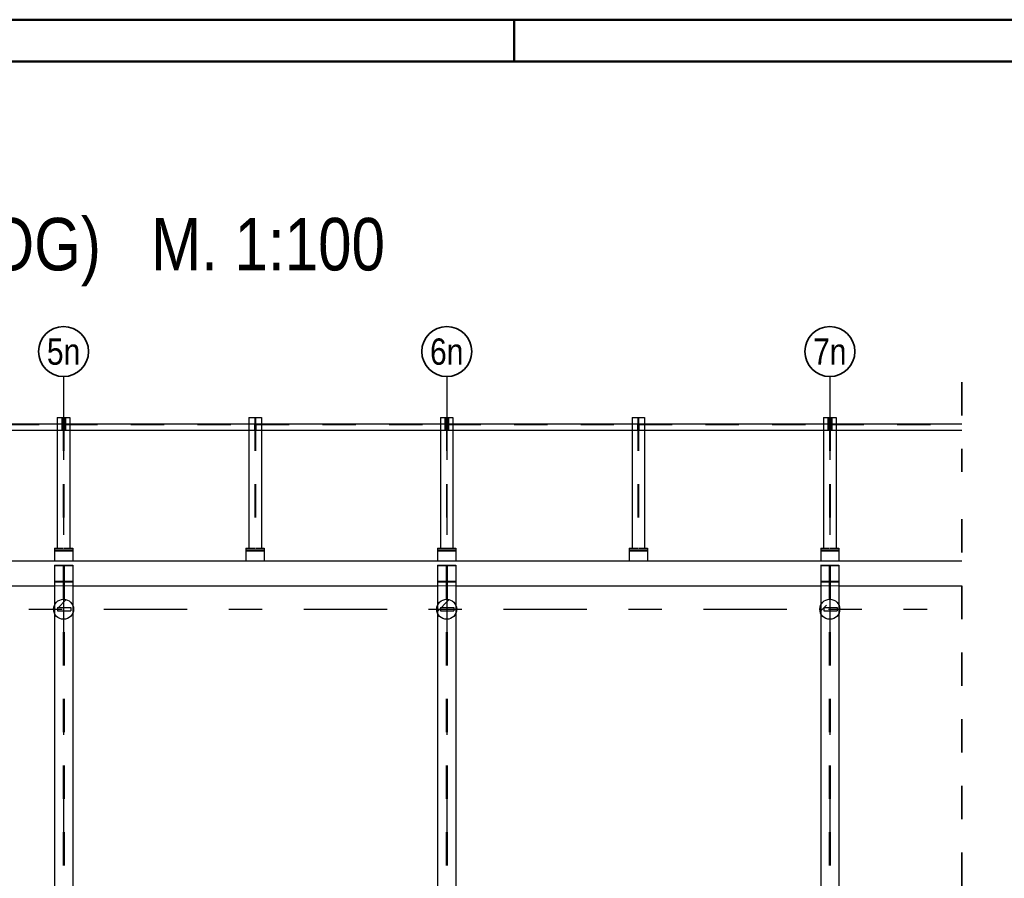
# Model space of a CAD drawing. Header units: millimetres. Extents: x -4.8 to 37.2, y -12 to 28.3.
# Tile 22 of 82: x 3.8 to 6.7, y 18.4 to 21. Entities that reach past the tile are written whole.
import ezdxf
from ezdxf.enums import TextEntityAlignment as Align

# ---------------------------------------------------------------- set-up
doc = ezdxf.new("R2010")
doc.units = ezdxf.units.MM
doc.linetypes.add('DASHDOTX2', pattern=[2, 1, -0.5, 0, -0.5])
doc.linetypes.add('HIDDEN', pattern=[0.375, 0.25, -0.125])
doc.layers.add('Achsen', color=7, linetype='Continuous', lineweight=20)
doc.styles.add('Arial Narrow', font='ARIALN.TTF')
pattern_1 = [(45, (0, 0), (-0.08838835, 0.08838835), [0.0625, -0.025]), (45, (-0.0442, 0.0442), (-0.08838835, 0.08838835), [])]

msp = doc.modelspace()

# ---------------------------------------------------------------- hatches: boundary and pattern name
at = {"lineweight": 13}
h = msp.add_hatch(dxfattribs=at)
h.set_pattern_fill('bB', color=6, scale=0.01, angle=45, style=0, pattern_type=2)
h.set_pattern_definition(pattern_1)
h.paths.add_polyline_path([(3.927417, 19.256161), (3.927407, 19.256933), (3.927377, 19.257705), (3.927328, 19.258476), (3.927258, 19.259246), (3.927169, 19.260013), (3.92706, 19.260778), (3.926931, 19.261539), (3.926783, 19.262297), (3.926615, 19.263052), (3.926428, 19.263801), (3.926222, 19.264545), (3.925996, 19.265284), (3.925752, 19.266017), (3.925489, 19.266743), (3.925207, 19.267463), (3.924907, 19.268175), (3.924588, 19.268878), (3.924252, 19.269574), (3.923897, 19.27026), (3.923526, 19.270937), (3.923137, 19.271605), (3.92273, 19.272262), (3.922307, 19.272908), (3.921868, 19.273544), (3.921412, 19.274167), (3.920941, 19.274779), (3.920454, 19.275379), (3.919951, 19.275965), (3.919434, 19.276539), (3.918902, 19.277099), (3.918355, 19.277645), (3.917795, 19.278177), (3.917222, 19.278695), (3.916635, 19.279197), (3.916035, 19.279685), (3.915424, 19.280156), (3.9148, 19.280612), (3.914164, 19.281051), (3.913518, 19.281474), (3.912861, 19.28188), (3.912194, 19.282269), (3.911516, 19.282641), (3.91083, 19.282996), (3.910135, 19.283332), (3.909431, 19.28365), (3.908719, 19.283951), (3.908, 19.284232), (3.907273, 19.284496), (3.906541, 19.28474), (3.905802, 19.284965), (3.905057, 19.285172), (3.904308, 19.285359), (3.903554, 19.285527), (3.902796, 19.285675), (3.902034, 19.285804), (3.901269, 19.285913), (3.900502, 19.286002), (3.899732, 19.286071), (3.898961, 19.286121), (3.89819, 19.286151), (3.897417, 19.286161), (3.896645, 19.286151), (3.895873, 19.286121), (3.895102, 19.286071), (3.894332, 19.286002), (3.893565, 19.285913), (3.8928, 19.285804), (3.892039, 19.285675), (3.891281, 19.285527), (3.890526, 19.285359), (3.889777, 19.285172), (3.889033, 19.284965), (3.888294, 19.28474), (3.887561, 19.284496), (3.886835, 19.284232), (3.886115, 19.283951), (3.885403, 19.28365), (3.8847, 19.283332), (3.884004, 19.282996), (3.883318, 19.282641), (3.882641, 19.282269), (3.881973, 19.28188), (3.881316, 19.281474), (3.88067, 19.281051), (3.880034, 19.280612), (3.879411, 19.280156), (3.878799, 19.279685), (3.878199, 19.279197), (3.877613, 19.278695), (3.877039, 19.278177), (3.876479, 19.277645), (3.875933, 19.277099), (3.875401, 19.276539), (3.874883, 19.275965), (3.874381, 19.275379), (3.873894, 19.274779), (3.873422, 19.274167), (3.872966, 19.273544), (3.872527, 19.272908), (3.872104, 19.272262), (3.871698, 19.271605), (3.871309, 19.270937), (3.870937, 19.27026), (3.870582, 19.269574), (3.870246, 19.268878), (3.869928, 19.268175), (3.869627, 19.267463), (3.869346, 19.266743), (3.869082, 19.266017), (3.868838, 19.265284), (3.868613, 19.264545), (3.868406, 19.263801), (3.868219, 19.263052), (3.868051, 19.262297), (3.867903, 19.261539), (3.867774, 19.260778), (3.867665, 19.260013), (3.867576, 19.259246), (3.867507, 19.258476), (3.867457, 19.257705), (3.867427, 19.256933), (3.867417, 19.256161), (3.867427, 19.255388), (3.867457, 19.254617), (3.867507, 19.253846), (3.867576, 19.253076), (3.867665, 19.252309), (3.867774, 19.251544), (3.867903, 19.250782), (3.868051, 19.250024), (3.868219, 19.24927), (3.868406, 19.248521), (3.868613, 19.247776), (3.868838, 19.247037), (3.869082, 19.246305), (3.869346, 19.245578), (3.869627, 19.244859), (3.869928, 19.244147), (3.870246, 19.243443), (3.870582, 19.242748), (3.870937, 19.242062), (3.871309, 19.241384), (3.871698, 19.240717), (3.872104, 19.24006), (3.872527, 19.239414), (3.872966, 19.238778), (3.873422, 19.238154), (3.873894, 19.237543), (3.874381, 19.236943), (3.874883, 19.236356), (3.875401, 19.235783), (3.875933, 19.235223), (3.876479, 19.234676), (3.877039, 19.234144), (3.877613, 19.233627), (3.878199, 19.233124), (3.878799, 19.232637), (3.879411, 19.232166), (3.880034, 19.23171), (3.88067, 19.231271), (3.881316, 19.230848), (3.881973, 19.230441), (3.882641, 19.230052), (3.883318, 19.229681), (3.884004, 19.229326), (3.8847, 19.22899), (3.885403, 19.228671), (3.886115, 19.228371), (3.886835, 19.228089), (3.887561, 19.227826), (3.888294, 19.227582), (3.889033, 19.227356), (3.889777, 19.22715), (3.890526, 19.226963), (3.891281, 19.226795), (3.892039, 19.226647), (3.8928, 19.226518), (3.893565, 19.226409), (3.894332, 19.22632), (3.895102, 19.22625), (3.895873, 19.226201), (3.896645, 19.226171), (3.897417, 19.226161), (3.89819, 19.226171), (3.898961, 19.226201), (3.899732, 19.22625), (3.900502, 19.22632), (3.901269, 19.226409), (3.902034, 19.226518), (3.902796, 19.226647), (3.903554, 19.226795), (3.904308, 19.226963), (3.905057, 19.22715), (3.905802, 19.227356), (3.906541, 19.227582), (3.907273, 19.227826), (3.908, 19.228089), (3.908719, 19.228371), (3.909431, 19.228671), (3.910135, 19.22899), (3.91083, 19.229326), (3.911516, 19.229681), (3.912194, 19.230052), (3.912861, 19.230441), (3.913518, 19.230848), (3.914164, 19.231271), (3.9148, 19.23171), (3.915424, 19.232166), (3.916035, 19.232637), (3.916635, 19.233124), (3.917222, 19.233627), (3.917795, 19.234144), (3.918355, 19.234676), (3.918902, 19.235223), (3.919434, 19.235783), (3.919951, 19.236356), (3.920454, 19.236943), (3.920941, 19.237543), (3.921412, 19.238154), (3.921868, 19.238778), (3.922307, 19.239414), (3.92273, 19.24006), (3.923137, 19.240717), (3.923526, 19.241384), (3.923897, 19.242062), (3.924252, 19.242748), (3.924588, 19.243443), (3.924907, 19.244147), (3.925207, 19.244859), (3.925489, 19.245578), (3.925752, 19.246305), (3.925996, 19.247037), (3.926222, 19.247776), (3.926428, 19.248521), (3.926615, 19.24927), (3.926783, 19.250024), (3.926931, 19.250782), (3.92706, 19.251544), (3.927169, 19.252309), (3.927258, 19.253076), (3.927328, 19.253846), (3.927377, 19.254617), (3.927407, 19.255388)])
h = msp.add_hatch(dxfattribs=at)
h.set_pattern_fill('bB', color=6, scale=0.01, angle=45, style=0, pattern_type=2)
h.set_pattern_definition(pattern_1)
h.paths.add_polyline_path([(5.077419, 19.256161), (5.077409, 19.256933), (5.077379, 19.257705), (5.077329, 19.258476), (5.07726, 19.259246), (5.07717, 19.260013), (5.077061, 19.260778), (5.076933, 19.261539), (5.076784, 19.262297), (5.076617, 19.263052), (5.07643, 19.263801), (5.076223, 19.264545), (5.075998, 19.265284), (5.075753, 19.266017), (5.07549, 19.266743), (5.075208, 19.267463), (5.074908, 19.268175), (5.07459, 19.268878), (5.074253, 19.269574), (5.073899, 19.27026), (5.073527, 19.270937), (5.073138, 19.271605), (5.072732, 19.272262), (5.072309, 19.272908), (5.07187, 19.273544), (5.071414, 19.274167), (5.070942, 19.274779), (5.070455, 19.275379), (5.069953, 19.275965), (5.069435, 19.276539), (5.068903, 19.277099), (5.068357, 19.277645), (5.067797, 19.278177), (5.067223, 19.278695), (5.066637, 19.279197), (5.066037, 19.279685), (5.065425, 19.280156), (5.064801, 19.280612), (5.064166, 19.281051), (5.06352, 19.281474), (5.062863, 19.28188), (5.062195, 19.282269), (5.061518, 19.282641), (5.060832, 19.282996), (5.060136, 19.283332), (5.059432, 19.28365), (5.058721, 19.283951), (5.058001, 19.284232), (5.057275, 19.284496), (5.056542, 19.28474), (5.055803, 19.284965), (5.055059, 19.285172), (5.054309, 19.285359), (5.053555, 19.285527), (5.052797, 19.285675), (5.052035, 19.285804), (5.051271, 19.285913), (5.050503, 19.286002), (5.049734, 19.286071), (5.048963, 19.286121), (5.048191, 19.286151), (5.047419, 19.286161), (5.046646, 19.286151), (5.045874, 19.286121), (5.045104, 19.286071), (5.044334, 19.286002), (5.043567, 19.285913), (5.042802, 19.285804), (5.04204, 19.285675), (5.041282, 19.285527), (5.040528, 19.285359), (5.039779, 19.285172), (5.039034, 19.284965), (5.038295, 19.28474), (5.037563, 19.284496), (5.036836, 19.284232), (5.036117, 19.283951), (5.035405, 19.28365), (5.034701, 19.283332), (5.034006, 19.282996), (5.033319, 19.282641), (5.032642, 19.282269), (5.031975, 19.28188), (5.031318, 19.281474), (5.030671, 19.281051), (5.030036, 19.280612), (5.029412, 19.280156), (5.0288, 19.279685), (5.028201, 19.279197), (5.027614, 19.278695), (5.027041, 19.278177), (5.02648, 19.277645), (5.025934, 19.277099), (5.025402, 19.276539), (5.024885, 19.275965), (5.024382, 19.275379), (5.023895, 19.274779), (5.023424, 19.274167), (5.022968, 19.273544), (5.022528, 19.272908), (5.022106, 19.272262), (5.021699, 19.271605), (5.02131, 19.270937), (5.020938, 19.27026), (5.020584, 19.269574), (5.020248, 19.268878), (5.019929, 19.268175), (5.019629, 19.267463), (5.019347, 19.266743), (5.019084, 19.266017), (5.01884, 19.265284), (5.018614, 19.264545), (5.018408, 19.263801), (5.018221, 19.263052), (5.018053, 19.262297), (5.017905, 19.261539), (5.017776, 19.260778), (5.017667, 19.260013), (5.017578, 19.259246), (5.017508, 19.258476), (5.017459, 19.257705), (5.017429, 19.256933), (5.017419, 19.256161), (5.017429, 19.255388), (5.017459, 19.254617), (5.017508, 19.253846), (5.017578, 19.253076), (5.017667, 19.252309), (5.017776, 19.251544), (5.017905, 19.250782), (5.018053, 19.250024), (5.018221, 19.24927), (5.018408, 19.248521), (5.018614, 19.247776), (5.01884, 19.247037), (5.019084, 19.246305), (5.019347, 19.245578), (5.019629, 19.244859), (5.019929, 19.244147), (5.020248, 19.243443), (5.020584, 19.242748), (5.020938, 19.242062), (5.02131, 19.241384), (5.021699, 19.240717), (5.022106, 19.24006), (5.022528, 19.239414), (5.022968, 19.238778), (5.023424, 19.238154), (5.023895, 19.237543), (5.024382, 19.236943), (5.024885, 19.236356), (5.025402, 19.235783), (5.025934, 19.235223), (5.02648, 19.234676), (5.027041, 19.234144), (5.027614, 19.233627), (5.028201, 19.233124), (5.0288, 19.232637), (5.029412, 19.232166), (5.030036, 19.23171), (5.030671, 19.231271), (5.031318, 19.230848), (5.031975, 19.230441), (5.032642, 19.230052), (5.033319, 19.229681), (5.034006, 19.229326), (5.034701, 19.22899), (5.035405, 19.228671), (5.036117, 19.228371), (5.036836, 19.228089), (5.037563, 19.227826), (5.038295, 19.227582), (5.039034, 19.227356), (5.039779, 19.22715), (5.040528, 19.226963), (5.041282, 19.226795), (5.04204, 19.226647), (5.042802, 19.226518), (5.043567, 19.226409), (5.044334, 19.22632), (5.045104, 19.22625), (5.045874, 19.226201), (5.046646, 19.226171), (5.047419, 19.226161), (5.048191, 19.226171), (5.048963, 19.226201), (5.049734, 19.22625), (5.050503, 19.22632), (5.051271, 19.226409), (5.052035, 19.226518), (5.052797, 19.226647), (5.053555, 19.226795), (5.054309, 19.226963), (5.055059, 19.22715), (5.055803, 19.227356), (5.056542, 19.227582), (5.057275, 19.227826), (5.058001, 19.228089), (5.058721, 19.228371), (5.059432, 19.228671), (5.060136, 19.22899), (5.060832, 19.229326), (5.061518, 19.229681), (5.062195, 19.230052), (5.062863, 19.230441), (5.06352, 19.230848), (5.064166, 19.231271), (5.064801, 19.23171), (5.065425, 19.232166), (5.066037, 19.232637), (5.066637, 19.233124), (5.067223, 19.233627), (5.067797, 19.234144), (5.068357, 19.234676), (5.068903, 19.235223), (5.069435, 19.235783), (5.069953, 19.236356), (5.070455, 19.236943), (5.070942, 19.237543), (5.071414, 19.238154), (5.07187, 19.238778), (5.072309, 19.239414), (5.072732, 19.24006), (5.073138, 19.240717), (5.073527, 19.241384), (5.073899, 19.242062), (5.074253, 19.242748), (5.07459, 19.243443), (5.074908, 19.244147), (5.075208, 19.244859), (5.07549, 19.245578), (5.075753, 19.246305), (5.075998, 19.247037), (5.076223, 19.247776), (5.07643, 19.248521), (5.076617, 19.24927), (5.076784, 19.250024), (5.076933, 19.250782), (5.077061, 19.251544), (5.07717, 19.252309), (5.07726, 19.253076), (5.077329, 19.253846), (5.077379, 19.254617), (5.077409, 19.255388)])
h = msp.add_hatch(dxfattribs=at)
h.set_pattern_fill('bB', color=6, scale=0.01, angle=45, style=0, pattern_type=2)
h.set_pattern_definition(pattern_1)
h.paths.add_polyline_path([(6.227421, 19.256161), (6.227411, 19.256933), (6.227381, 19.257705), (6.227331, 19.258476), (6.227262, 19.259246), (6.227172, 19.260013), (6.227063, 19.260778), (6.226935, 19.261539), (6.226786, 19.262297), (6.226619, 19.263052), (6.226432, 19.263801), (6.226225, 19.264545), (6.226, 19.265284), (6.225755, 19.266017), (6.225492, 19.266743), (6.22521, 19.267463), (6.22491, 19.268175), (6.224592, 19.268878), (6.224255, 19.269574), (6.223901, 19.27026), (6.223529, 19.270937), (6.22314, 19.271605), (6.222734, 19.272262), (6.222311, 19.272908), (6.221872, 19.273544), (6.221416, 19.274167), (6.220944, 19.274779), (6.220457, 19.275379), (6.219955, 19.275965), (6.219437, 19.276539), (6.218905, 19.277099), (6.218359, 19.277645), (6.217799, 19.278177), (6.217225, 19.278695), (6.216639, 19.279197), (6.216039, 19.279685), (6.215427, 19.280156), (6.214803, 19.280612), (6.214168, 19.281051), (6.213522, 19.281474), (6.212864, 19.28188), (6.212197, 19.282269), (6.21152, 19.282641), (6.210834, 19.282996), (6.210138, 19.283332), (6.209434, 19.28365), (6.208723, 19.283951), (6.208003, 19.284232), (6.207277, 19.284496), (6.206544, 19.28474), (6.205805, 19.284965), (6.205061, 19.285172), (6.204311, 19.285359), (6.203557, 19.285527), (6.202799, 19.285675), (6.202037, 19.285804), (6.201273, 19.285913), (6.200505, 19.286002), (6.199736, 19.286071), (6.198965, 19.286121), (6.198193, 19.286151), (6.197421, 19.286161), (6.196648, 19.286151), (6.195876, 19.286121), (6.195105, 19.286071), (6.194336, 19.286002), (6.193569, 19.285913), (6.192804, 19.285804), (6.192042, 19.285675), (6.191284, 19.285527), (6.19053, 19.285359), (6.189781, 19.285172), (6.189036, 19.284965), (6.188297, 19.28474), (6.187564, 19.284496), (6.186838, 19.284232), (6.186119, 19.283951), (6.185407, 19.28365), (6.184703, 19.283332), (6.184008, 19.282996), (6.183321, 19.282641), (6.182644, 19.282269), (6.181977, 19.28188), (6.18132, 19.281474), (6.180673, 19.281051), (6.180038, 19.280612), (6.179414, 19.280156), (6.178802, 19.279685), (6.178203, 19.279197), (6.177616, 19.278695), (6.177043, 19.278177), (6.176482, 19.277645), (6.175936, 19.277099), (6.175404, 19.276539), (6.174887, 19.275965), (6.174384, 19.275379), (6.173897, 19.274779), (6.173426, 19.274167), (6.17297, 19.273544), (6.17253, 19.272908), (6.172107, 19.272262), (6.171701, 19.271605), (6.171312, 19.270937), (6.17094, 19.27026), (6.170586, 19.269574), (6.17025, 19.268878), (6.169931, 19.268175), (6.169631, 19.267463), (6.169349, 19.266743), (6.169086, 19.266017), (6.168842, 19.265284), (6.168616, 19.264545), (6.16841, 19.263801), (6.168223, 19.263052), (6.168055, 19.262297), (6.167907, 19.261539), (6.167778, 19.260778), (6.167669, 19.260013), (6.16758, 19.259246), (6.16751, 19.258476), (6.16746, 19.257705), (6.167431, 19.256933), (6.167421, 19.256161), (6.167431, 19.255388), (6.16746, 19.254617), (6.16751, 19.253846), (6.16758, 19.253076), (6.167669, 19.252309), (6.167778, 19.251544), (6.167907, 19.250782), (6.168055, 19.250024), (6.168223, 19.24927), (6.16841, 19.248521), (6.168616, 19.247776), (6.168842, 19.247037), (6.169086, 19.246305), (6.169349, 19.245578), (6.169631, 19.244859), (6.169931, 19.244147), (6.17025, 19.243443), (6.170586, 19.242748), (6.17094, 19.242062), (6.171312, 19.241384), (6.171701, 19.240717), (6.172107, 19.24006), (6.17253, 19.239414), (6.17297, 19.238778), (6.173426, 19.238154), (6.173897, 19.237543), (6.174384, 19.236943), (6.174887, 19.236356), (6.175404, 19.235783), (6.175936, 19.235223), (6.176482, 19.234676), (6.177043, 19.234144), (6.177616, 19.233627), (6.178203, 19.233124), (6.178802, 19.232637), (6.179414, 19.232166), (6.180038, 19.23171), (6.180673, 19.231271), (6.18132, 19.230848), (6.181977, 19.230441), (6.182644, 19.230052), (6.183321, 19.229681), (6.184008, 19.229326), (6.184703, 19.22899), (6.185407, 19.228671), (6.186119, 19.228371), (6.186838, 19.228089), (6.187564, 19.227826), (6.188297, 19.227582), (6.189036, 19.227356), (6.189781, 19.22715), (6.19053, 19.226963), (6.191284, 19.226795), (6.192042, 19.226647), (6.192804, 19.226518), (6.193569, 19.226409), (6.194336, 19.22632), (6.195105, 19.22625), (6.195876, 19.226201), (6.196648, 19.226171), (6.197421, 19.226161), (6.198193, 19.226171), (6.198965, 19.226201), (6.199736, 19.22625), (6.200505, 19.22632), (6.201273, 19.226409), (6.202037, 19.226518), (6.202799, 19.226647), (6.203557, 19.226795), (6.204311, 19.226963), (6.205061, 19.22715), (6.205805, 19.227356), (6.206544, 19.227582), (6.207277, 19.227826), (6.208003, 19.228089), (6.208723, 19.228371), (6.209434, 19.228671), (6.210138, 19.22899), (6.210834, 19.229326), (6.21152, 19.229681), (6.212197, 19.230052), (6.212864, 19.230441), (6.213522, 19.230848), (6.214168, 19.231271), (6.214803, 19.23171), (6.215427, 19.232166), (6.216039, 19.232637), (6.216639, 19.233124), (6.217225, 19.233627), (6.217799, 19.234144), (6.218359, 19.234676), (6.218905, 19.235223), (6.219437, 19.235783), (6.219955, 19.236356), (6.220457, 19.236943), (6.220944, 19.237543), (6.221416, 19.238154), (6.221872, 19.238778), (6.222311, 19.239414), (6.222734, 19.24006), (6.22314, 19.240717), (6.223529, 19.241384), (6.223901, 19.242062), (6.224255, 19.242748), (6.224592, 19.243443), (6.22491, 19.244147), (6.22521, 19.244859), (6.225492, 19.245578), (6.225755, 19.246305), (6.226, 19.247037), (6.226225, 19.247776), (6.226432, 19.248521), (6.226619, 19.24927), (6.226786, 19.250024), (6.226935, 19.250782), (6.227063, 19.251544), (6.227172, 19.252309), (6.227262, 19.253076), (6.227331, 19.253846), (6.227381, 19.254617), (6.227411, 19.255388)])

# ---------------------------------------------------------------- linework, layer by layer
at = {"color": 4, "linetype": 'Continuous', "lineweight": 50}
for p, q in [((36.25, 21.025), (0, 21.025)), ((36.125, 20.9), (0.5, 20.9))]:
    msp.add_line(p, q, dxfattribs=at)
at = {"color": 4, "linetype": 'Continuous', "lineweight": 50, "ltscale": 4}
msp.add_line((5.25, 21.025), (5.25, 20.9), dxfattribs=at)
at = {"color": 2, "linetype": 'HIDDEN', "lineweight": 35, "ltscale": 0.25}
for p, q in [((6.593921, 19.937374), (6.593921, 19.668624)), ((6.593921, 19.526162), (6.593921, 14.986161))]:
    msp.add_line(p, q, dxfattribs=at)
at = {"color": 3, "linetype": 'HIDDEN', "lineweight": 25, "ltscale": 0.25}
for p, q in [((3.896528, 19.831124), (3.896528, 19.439912)), ((3.898303, 19.831124), (3.898303, 19.439912)), ((4.471528, 19.831124), (4.471528, 19.439912)), ((4.473303, 19.831124), (4.473303, 19.439912)), ((5.04654, 19.831124), (5.04654, 19.439912)), ((5.048315, 19.831124), (5.048315, 19.439912)), ((5.621515, 19.831124), (5.621515, 19.439912)), ((5.62329, 19.831124), (5.62329, 19.439912)), ((6.19654, 19.831124), (6.19654, 19.439912)), ((6.198315, 19.831124), (6.198315, 19.439912)), ((3.324578, 19.810249), (3.895278, 19.810249)), ((3.878665, 19.812374), (3.895278, 19.812374)), ((3.891765, 19.813999), (3.894265, 19.813999)), ((3.891765, 19.810749), (3.894265, 19.810749)), ((3.895278, 19.812374), (3.895278, 19.793624)), ((3.899578, 19.812374), (3.916165, 19.812374)), ((3.899578, 19.812374), (3.899578, 19.793624)), ((3.899578, 19.810249), (4.470278, 19.810249)), ((3.900765, 19.813999), (3.903265, 19.813999)), ((3.900765, 19.810749), (3.903265, 19.810749)), ((4.453665, 19.812374), (4.470278, 19.812374)), ((4.470278, 19.812374), (4.470278, 19.793624)), ((4.47459, 19.812374), (4.491165, 19.812374)), ((4.47459, 19.812374), (4.47459, 19.793624)), ((4.47459, 19.810249), (5.04529, 19.810249)), ((5.028677, 19.812374), (5.04529, 19.812374)), ((5.041777, 19.813999), (5.044277, 19.813999)), ((5.041777, 19.810749), (5.044277, 19.810749)), ((5.04529, 19.812374), (5.04529, 19.793624)), ((5.049565, 19.812374), (5.066177, 19.812374)), ((5.049565, 19.812374), (5.049565, 19.793624)), ((5.049565, 19.810249), (5.620265, 19.810249)), ((5.050777, 19.813999), (5.053277, 19.813999)), ((5.050777, 19.810749), (5.053277, 19.810749)), ((5.603652, 19.812374), (5.620265, 19.812374)), ((5.620265, 19.812374), (5.620265, 19.793624)), ((5.62459, 19.812374), (5.641152, 19.812374)), ((5.62459, 19.812374), (5.62459, 19.793624)), ((5.62459, 19.810249), (6.19529, 19.810249)), ((6.178677, 19.812374), (6.19529, 19.812374)), ((6.191777, 19.813999), (6.194277, 19.813999)), ((6.191777, 19.810749), (6.194277, 19.810749)), ((6.19529, 19.812374), (6.19529, 19.793624)), ((6.199565, 19.812374), (6.216177, 19.812374)), ((6.199565, 19.812374), (6.199565, 19.793624)), ((6.199565, 19.810249), (6.593921, 19.810249)), ((6.200777, 19.813999), (6.203277, 19.813999)), ((6.200777, 19.810749), (6.203277, 19.810749)), ((3.878665, 19.793624), (3.891765, 19.793624)), ((3.894265, 19.793624), (3.895278, 19.793624)), ((3.899578, 19.793624), (3.900765, 19.793624)), ((3.903265, 19.793624), (3.916165, 19.793624)), ((4.453665, 19.793624), (4.470278, 19.793624)), ((4.47459, 19.793624), (4.491165, 19.793624)), ((5.028677, 19.793624), (5.041777, 19.793624)), ((5.044277, 19.793624), (5.04529, 19.793624)), ((5.049565, 19.793624), (5.050777, 19.793624)), ((5.053277, 19.793624), (5.066177, 19.793624)), ((5.603652, 19.793624), (5.620265, 19.793624)), ((5.62459, 19.793624), (5.641152, 19.793624)), ((6.178677, 19.793624), (6.191777, 19.793624)), ((6.194277, 19.793624), (6.19529, 19.793624)), ((6.199565, 19.793624), (6.200777, 19.793624)), ((6.203277, 19.793624), (6.216177, 19.793624)), ((3.878665, 19.439912), (3.896528, 19.439912)), ((3.898303, 19.439912), (3.916165, 19.439912)), ((4.453665, 19.439912), (4.471528, 19.439912)), ((4.473303, 19.439912), (4.491165, 19.439912)), ((5.028677, 19.439912), (5.04654, 19.439912)), ((5.048315, 19.439912), (5.066177, 19.439912)), ((5.603652, 19.439912), (5.621515, 19.439912)), ((5.62329, 19.439912), (5.641152, 19.439912)), ((6.178677, 19.439912), (6.19654, 19.439912)), ((6.198315, 19.439912), (6.216177, 19.439912)), ((3.869915, 19.387078), (3.895915, 19.387078)), ((3.895915, 19.387078), (3.895915, 17.504221)), ((3.898915, 19.387078), (3.924915, 19.387078)), ((3.898915, 19.387078), (3.898915, 17.504221)), ((5.019927, 19.387078), (5.045917, 19.387078)), ((5.045917, 19.387078), (5.045917, 17.504221)), ((5.048917, 19.387078), (5.074917, 19.387078)), ((5.048917, 19.387078), (5.048917, 17.504221)), ((6.169927, 19.387078), (6.195921, 19.387078)), ((6.195921, 19.387078), (6.195921, 17.504221)), ((6.198921, 19.387078), (6.224921, 19.387078)), ((6.198921, 19.387078), (6.198921, 17.504221)), ((3.869915, 19.340245), (3.895915, 19.340245)), ((3.869915, 19.338662), (3.924915, 19.338662)), ((3.898915, 19.340245), (3.924915, 19.340245)), ((5.019917, 19.340245), (5.045917, 19.340245)), ((5.019917, 19.338662), (5.074917, 19.338662)), ((5.048917, 19.340245), (5.074917, 19.340245)), ((6.169921, 19.340245), (6.195921, 19.340245)), ((6.169921, 19.338662), (6.224921, 19.338662)), ((6.198921, 19.340245), (6.224921, 19.340245)), ((3.869915, 19.268043), (3.869915, 19.244279)), ((3.879027, 19.261173), (3.919027, 19.261173)), ((3.879027, 19.261161), (3.879027, 19.251161)), ((3.879027, 19.251161), (3.919027, 19.251161)), ((3.919027, 19.261161), (3.919027, 19.251161)), ((3.924915, 19.268049), (3.924915, 19.244272)), ((5.019927, 19.268062), (5.019927, 19.244259)), ((5.029028, 19.261179), (5.069028, 19.261179)), ((5.029028, 19.261161), (5.029028, 19.251161)), ((5.029028, 19.251161), (5.069028, 19.251161)), ((5.069028, 19.261161), (5.069028, 19.251161)), ((5.074927, 19.26803), (5.074927, 19.244292)), ((6.169927, 19.268059), (6.169927, 19.244263)), ((6.17903, 19.261184), (6.21903, 19.261184)), ((6.17903, 19.261161), (6.17903, 19.251161)), ((6.17903, 19.251161), (6.21903, 19.251161)), ((6.21903, 19.261161), (6.21903, 19.251161)), ((6.224927, 19.268034), (6.224927, 19.244288))]:
    msp.add_line(p, q, dxfattribs=at)
at = {"color": 5, "linetype": 'HIDDEN', "lineweight": 18, "ltscale": 0.25}
for p, q in [((3.869915, 19.326171), (3.924915, 19.326171)), ((5.019927, 19.326171), (5.074927, 19.326171)), ((6.169927, 19.326171), (6.224927, 19.326171))]:
    msp.add_line(p, q, dxfattribs=at)
at = {"color": 3, "linetype": 'Continuous', "lineweight": 25}
for centre in [(3.897417, 19.256161), (5.047419, 19.256161), (6.197421, 19.256161)]:
    msp.add_circle(centre, 0.03, dxfattribs=at)
at = {"layer": 'Achsen', "color": 3, "linetype": 'DASHDOTX2', "lineweight": 25, "ltscale": 0.25}
for p, q in [((3.89752, 19.954282), (3.89752, 17.915092)), ((5.04752, 19.954282), (5.04752, 17.915092)), ((6.19752, 19.954282), (6.19752, 17.915092)), ((1.01827, 19.256136), (6.489945, 19.256136))]:
    msp.add_line(p, q, dxfattribs=at)
at = {"layer": 'Achsen', "color": 3, "linetype": 'Continuous', "lineweight": 25}
for p, q in [((3.878665, 19.831124), (3.891765, 19.831124)), ((3.878665, 19.831124), (3.878665, 19.439912)), ((3.891765, 19.831124), (3.894265, 19.831124)), ((3.891765, 19.831124), (3.891765, 19.793624)), ((3.894265, 19.831124), (3.900765, 19.831124)), ((3.894265, 19.831124), (3.894265, 19.793624)), ((3.900765, 19.831124), (3.903265, 19.831124)), ((3.900765, 19.831124), (3.900765, 19.793624)), ((3.903265, 19.831124), (3.916165, 19.831124)), ((3.903265, 19.831124), (3.903265, 19.793624)), ((3.916165, 19.831124), (3.916165, 19.439912)), ((4.453665, 19.831124), (4.491165, 19.831124)), ((4.453665, 19.831124), (4.453665, 19.439912)), ((4.491165, 19.831124), (4.491165, 19.439912)), ((5.028677, 19.831124), (5.041777, 19.831124)), ((5.028677, 19.831124), (5.028677, 19.439912)), ((5.041777, 19.831124), (5.044277, 19.831124)), ((5.041777, 19.831124), (5.041777, 19.793624)), ((5.044277, 19.831124), (5.050777, 19.831124)), ((5.044277, 19.831124), (5.044277, 19.793624)), ((5.050777, 19.831124), (5.053277, 19.831124)), ((5.050777, 19.831124), (5.050777, 19.793624)), ((5.053277, 19.831124), (5.066177, 19.831124)), ((5.053277, 19.831124), (5.053277, 19.793624)), ((5.066177, 19.831124), (5.066177, 19.439912)), ((5.603652, 19.831124), (5.641152, 19.831124)), ((5.603652, 19.831124), (5.603652, 19.439912)), ((5.641152, 19.831124), (5.641152, 19.439912)), ((6.178677, 19.831124), (6.191777, 19.831124)), ((6.178677, 19.831124), (6.178677, 19.439912)), ((6.191777, 19.831124), (6.194277, 19.831124)), ((6.191777, 19.831124), (6.191777, 19.793624)), ((6.194277, 19.831124), (6.200777, 19.831124)), ((6.194277, 19.831124), (6.194277, 19.793624)), ((6.200777, 19.831124), (6.203277, 19.831124)), ((6.200777, 19.831124), (6.200777, 19.793624)), ((6.203277, 19.831124), (6.216177, 19.831124)), ((6.203277, 19.831124), (6.203277, 19.793624)), ((6.216177, 19.831124), (6.216177, 19.439912)), ((3.341165, 19.812374), (3.878665, 19.812374)), ((3.916165, 19.812374), (4.453665, 19.812374)), ((4.491165, 19.812374), (5.028677, 19.812374)), ((5.066177, 19.812374), (5.603652, 19.812374)), ((5.641152, 19.812374), (6.178677, 19.812374)), ((6.216177, 19.812374), (6.593921, 19.812374)), ((3.341165, 19.793624), (3.878665, 19.793624)), ((3.891765, 19.793624), (3.894265, 19.793624)), ((3.900765, 19.793624), (3.903265, 19.793624)), ((3.916165, 19.793624), (4.453665, 19.793624)), ((4.491165, 19.793624), (5.028677, 19.793624)), ((5.041777, 19.793624), (5.044277, 19.793624)), ((5.050777, 19.793624), (5.053277, 19.793624)), ((5.066177, 19.793624), (5.603652, 19.793624)), ((5.641152, 19.793624), (6.178677, 19.793624)), ((6.191777, 19.793624), (6.194277, 19.793624)), ((6.200777, 19.793624), (6.203277, 19.793624)), ((6.216177, 19.793624), (6.593921, 19.793624)), ((3.869907, 19.431162), (3.924903, 19.431162)), ((3.869915, 19.439912), (3.878665, 19.439912)), ((3.869915, 19.439912), (3.869915, 19.434912)), ((3.869915, 19.434912), (3.924915, 19.434912)), ((3.869915, 19.434912), (3.869915, 19.431162)), ((3.869915, 19.431162), (3.869915, 19.401161)), ((3.916165, 19.439912), (3.924915, 19.439912)), ((3.924915, 19.439912), (3.924915, 19.434912)), ((3.924915, 19.434912), (3.924915, 19.431162)), ((3.924915, 19.431162), (3.924915, 19.401161)), ((4.444907, 19.431162), (4.499903, 19.431162)), ((4.444915, 19.439912), (4.453665, 19.439912)), ((4.444915, 19.439912), (4.444915, 19.434912)), ((4.444915, 19.434912), (4.499915, 19.434912)), ((4.444915, 19.434912), (4.444915, 19.431162)), ((4.444915, 19.431162), (4.444915, 19.401161)), ((4.491165, 19.439912), (4.499915, 19.439912)), ((4.499915, 19.439912), (4.499915, 19.434912)), ((4.499915, 19.434912), (4.499915, 19.431162)), ((4.499915, 19.431162), (4.499915, 19.401161)), ((5.019919, 19.431162), (5.074915, 19.431162)), ((5.019927, 19.439912), (5.028677, 19.439912)), ((5.019927, 19.439912), (5.019927, 19.434912)), ((5.019927, 19.434912), (5.074927, 19.434912)), ((5.019927, 19.434912), (5.019927, 19.431162)), ((5.019927, 19.431162), (5.019927, 19.401161)), ((5.066177, 19.439912), (5.074927, 19.439912)), ((5.074927, 19.439912), (5.074927, 19.434912)), ((5.074927, 19.434912), (5.074927, 19.431162)), ((5.074927, 19.431162), (5.074927, 19.401161)), ((5.594894, 19.431162), (5.64989, 19.431162)), ((5.594902, 19.439912), (5.603652, 19.439912)), ((5.594902, 19.439912), (5.594902, 19.434912)), ((5.594902, 19.434912), (5.649902, 19.434912)), ((5.594902, 19.434912), (5.594902, 19.431162)), ((5.594902, 19.431162), (5.594902, 19.401161)), ((5.641152, 19.439912), (5.649902, 19.439912)), ((5.649902, 19.439912), (5.649902, 19.434912)), ((5.649902, 19.434912), (5.649902, 19.431162)), ((5.649902, 19.431162), (5.649902, 19.401161)), ((6.169919, 19.431162), (6.224915, 19.431162)), ((6.169927, 19.439912), (6.178677, 19.439912)), ((6.169927, 19.439912), (6.169927, 19.434912)), ((6.169927, 19.434912), (6.224927, 19.434912)), ((6.169927, 19.434912), (6.169927, 19.431162)), ((6.169927, 19.431162), (6.169927, 19.401161)), ((6.216177, 19.439912), (6.224927, 19.439912)), ((6.224927, 19.439912), (6.224927, 19.434912)), ((6.224927, 19.434912), (6.224927, 19.431162)), ((6.224927, 19.431162), (6.224927, 19.401161)), ((1.554814, 19.401162), (6.593921, 19.401162)), ((3.869915, 19.388661), (3.924915, 19.388661)), ((3.869915, 19.388661), (3.869915, 19.268043)), ((3.924915, 19.388661), (3.924915, 19.268049)), ((5.019917, 19.388661), (5.074917, 19.388661)), ((5.019927, 19.388661), (5.019927, 19.268062)), ((5.074927, 19.388661), (5.074927, 19.26803)), ((6.169921, 19.388661), (6.224921, 19.388661)), ((6.169927, 19.388661), (6.169927, 19.268059)), ((6.224927, 19.388661), (6.224927, 19.268034)), ((2.774923, 19.326171), (3.869915, 19.326171)), ((3.924915, 19.326171), (5.019927, 19.326171)), ((5.074927, 19.326171), (6.169927, 19.326171)), ((6.224927, 19.326171), (6.593921, 19.326171)), ((3.869915, 19.244279), (3.869915, 17.504221)), ((3.924915, 19.244272), (3.924915, 17.504221)), ((5.019927, 19.244259), (5.019927, 17.504221)), ((5.074927, 19.244292), (5.074927, 17.504221)), ((6.169927, 19.244263), (6.169927, 17.504221)), ((6.224927, 19.244288), (6.224927, 17.504221))]:
    msp.add_line(p, q, dxfattribs=at)
at = {"layer": 'Achsen', "color": 2, "linetype": 'Continuous', "lineweight": 35}
for centre in [(3.89752, 20.029282), (5.04752, 20.029282), (6.19752, 20.029282)]:
    msp.add_circle(centre, 0.075, dxfattribs=at)

# ---------------------------------------------------------------- texts
at = {"layer": 'Achsen', "color": 1, "lineweight": 70, "style": 'Arial Narrow'}
msp.add_text('Grundriss Wände 1. Rang (2.OG)   M. 1:100', height=0.1575, dxfattribs=at).set_placement((1.322199, 20.272788))
at = {"layer": 'Achsen', "color": 2, "lineweight": 35, "style": 'Arial Narrow'}
for s, p in [('5n', (3.89752, 20.029282)), ('6n', (5.04752, 20.029282)), ('7n', (6.19712, 20.029282))]:
    msp.add_text(s, height=0.07875, dxfattribs=at).set_placement(p, align=Align.MIDDLE_CENTER)

doc.saveas('drawing.dxf')
